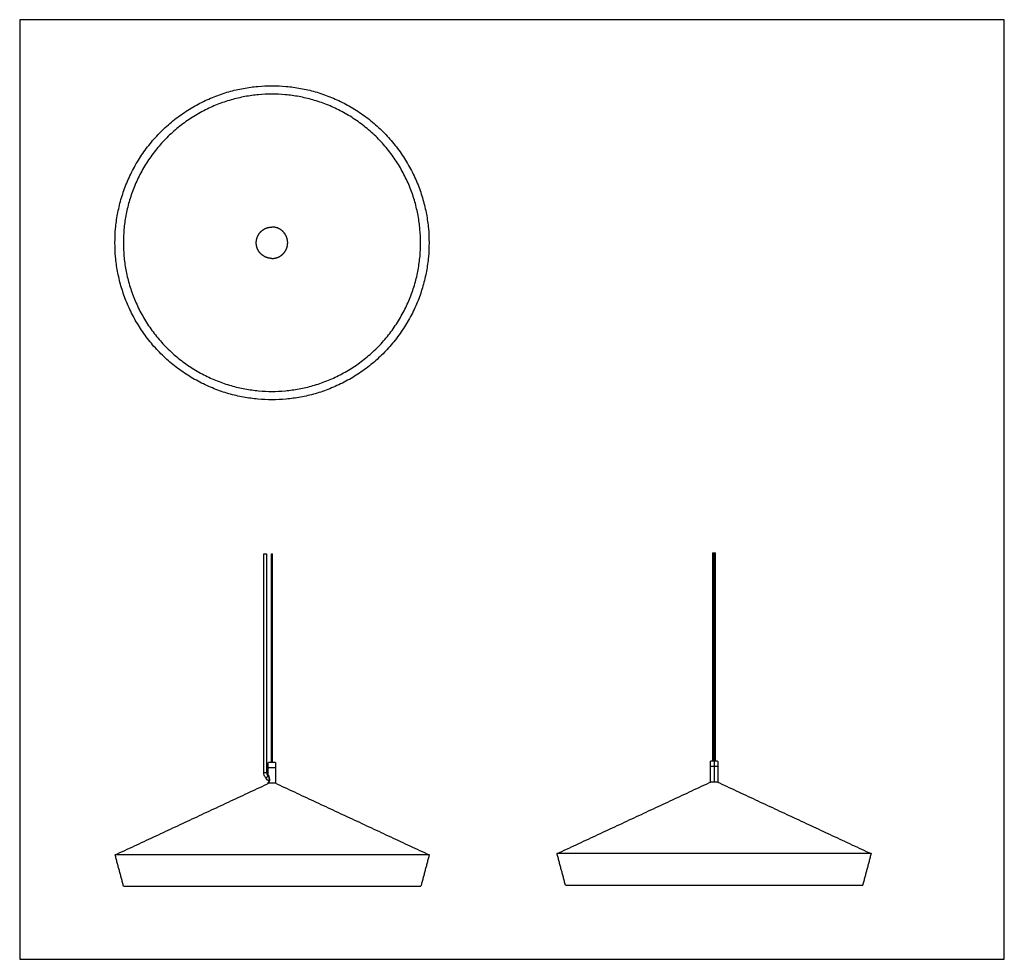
# Model space of a CAD drawing. Header units: millimetres. Extents: x -940 to 940, y -898 to 898.
import ezdxf

# ---------------------------------------------------------------- set-up
doc = ezdxf.new("R2010")
doc.units = ezdxf.units.MM
doc.layers.get('0').update_dxf_attribs({"true_color": 0x000000})
doc.layers.add('Make2D$Visible$Curves$Default', color=7, linetype='Continuous', true_color=0x000000)
doc.layers.add('Make2D$Visible$Curves$Make2D$Visible$Curves$Default', color=7, linetype='Continuous', true_color=0x000000)

msp = doc.modelspace()

# ---------------------------------------------------------------- linework, layer by layer
msp.add_lwpolyline([(-940.4, -897.7), (940.4, -897.7), (940.4, 897.7), (-940.4, 897.7)], close=True)
at = {"layer": 'Make2D$Visible$Curves$Default'}
for points, weights, degree, knots in [([(-758.5, 471.5), (-758.5, 171.5), (-458.5, 171.5), (-158.5, 171.5), (-158.5, 471.5), (-158.5, 771.5), (-458.5, 771.5), (-758.5, 771.5), (-758.5, 471.5)], [1, 0.707106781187, 1, 0.707106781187, 1, 0.707106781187, 1, 0.707106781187, 1], 2, [0, 0, 0, 81.236199, 81.236199, 162.472399, 162.472399, 243.708598, 243.708598, 324.944797, 324.944797, 324.944797]), ([(-742.4, 471.5), (-742.4, 755.4), (-458.5, 755.4), (-174.6, 755.4), (-174.6, 471.5), (-174.6, 187.5), (-458.5, 187.5), (-742.4, 187.5), (-742.4, 471.5)], [1, 0.707106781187, 1, 0.707106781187, 1, 0.707106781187, 1, 0.707106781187, 1], 2, [-62.116571, -62.116571, -62.116571, -46.587428, -46.587428, -31.058285, -31.058285, -15.529143, -15.529143, 0, 0, 0]), ([(-488.5, 471.5), (-488.5, 477.2), (-486.4, 482.5), (-484.1, 488.3), (-479.7, 492.7), (-475.3, 497.1), (-469.6, 499.4), (-464.2, 501.5), (-458.5, 501.5)], [1, 0.926776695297, 0.890165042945, 0.853553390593, 0.853553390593, 0.853553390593, 0.890165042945, 0.926776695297, 1], 2, [47.742042, 47.742042, 47.742042, 59.186656, 59.186656, 71.613063, 71.613063, 84.03947, 84.03947, 95.484084, 95.484084, 95.484084]), ([(-428.5, 471.5), (-428.5, 477.2), (-430.6, 482.5), (-432.9, 488.3), (-437.3, 492.7), (-441.7, 497.1), (-447.5, 499.4), (-452.8, 501.5), (-458.5, 501.5)], [1, 0.926776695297, 0.890165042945, 0.853553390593, 0.853553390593, 0.853553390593, 0.890165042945, 0.926776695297, 1], 2, [47.742042, 47.742042, 47.742042, 59.186656, 59.186656, 71.613063, 71.613063, 84.03947, 84.03947, 95.484084, 95.484084, 95.484084]), ([(-458.5, 441.5), (-464.2, 441.5), (-469.6, 443.6), (-475.3, 445.9), (-479.7, 450.3), (-484.1, 454.6), (-486.4, 460.4), (-488.5, 465.7), (-488.5, 471.5)], [1, 0.926776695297, 0.890165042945, 0.853553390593, 0.853553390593, 0.853553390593, 0.890165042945, 0.926776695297, 1], 2, [0, 0, 0, 11.444614, 11.444614, 23.871021, 23.871021, 36.297428, 36.297428, 47.742042, 47.742042, 47.742042]), ([(-458.5, 441.5), (-452.8, 441.5), (-447.5, 443.6), (-441.7, 445.9), (-437.3, 450.3), (-432.9, 454.6), (-430.6, 460.4), (-428.5, 465.7), (-428.5, 471.5)], [1, 0.926776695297, 0.890165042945, 0.853553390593, 0.853553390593, 0.853553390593, 0.890165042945, 0.926776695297, 1], 2, [0, 0, 0, 11.444614, 11.444614, 23.871021, 23.871021, 36.297428, 36.297428, 47.742042, 47.742042, 47.742042]), ([(-459.2, -123), (-459.2, -123), (-458.5, -123), (-457.8, -123), (-457.7, -123)], [1, 0.71762860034, 1, 0.71762860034, 1], 2, [-4.652417, -4.652417, -4.652417, -3.111607, -3.111607, -1.570796, -1.570796, -1.570796]), ([(386, -120.7), (386.3, -120.7), (386.6, -120.7), (386.8, -120.7), (386.8, -120.7)], [1, 0.91803831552, 1, 0.91803831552, 1], 2, [-4.712389, -4.712389, -4.712389, -3.897005, -3.897005, -3.08162, -3.08162, -3.08162]), ([(-465.5, -522), (-465.5, -522), (-465.4, -521.9), (-465.4, -521.8), (-465.4, -521.8), (-465.3, -521.8), (-465.3, -521.7), (-465.2, -521.7), (-465.2, -521.7), (-465.2, -521.7), (-465.2, -521.7), (-465.2, -521.7), (-465.2, -521.7), (-465.2, -521.7), (-465.2, -521.7), (-465.2, -521.7), (-465.2, -521.7)], [0.862295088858, 0.778108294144, 0.736014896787, 0.736014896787, 0.736014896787, 0.736014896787, 0.736014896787, 0.736014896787, 0.736014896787, 0.736014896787, 0.736014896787, 0.736014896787, 0.736014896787, 0.736014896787, 0.736014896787, 0.736014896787, 0.736014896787], 3, [0, 0, 0, 0, 0.2417232, 0.2417232, 0.2417232, 0.3698371, 0.3698371, 0.4304777, 0.4304777, 0.4499345, 0.4499345, 0.4689816, 0.4689816, 0.4782891, 0.4782891, 0.4782938, 0.4782938, 0.4782938, 0.4782938]), ([(-451.8, -521.7), (-451.8, -521.7), (-456.5, -521.7), (-457.1, -521.7), (-457.7, -521.7)], [1, 0.802407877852, 1, 0.971008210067, 0.950524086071], 2, [-17.137988, -17.137988, -17.137988, -8.568994, -8.568994, -7.311705, -7.311705, -7.311705]), ([(-451.8, -521.7), (-451.8, -521.7), (-451.7, -521.7), (-451.7, -521.7), (-451.7, -521.7), (-451.6, -521.8), (-451.6, -521.8), (-451.6, -521.8), (-451.5, -521.9), (-451.5, -522), (-451.5, -522)], [1, 1, 1, 1, 1, 1, 1, 1, 1, 1.05719095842, 1.17157287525], 3, [0, 0, 0, 0, 0.0306914, 0.0306914, 0.0968628, 0.0968628, 0.2366615, 0.2366615, 0.2366615, 0.4783847, 0.4783847, 0.4783847, 0.4783847]), ([(379, -519.7), (379, -519.6), (379.1, -519.5), (379.1, -519.5), (379.2, -519.5), (379.2, -519.4), (379.2, -519.4), (379.3, -519.4), (379.3, -519.4), (379.3, -519.4), (379.3, -519.4)], [0.862295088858, 0.778108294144, 0.736014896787, 0.736014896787, 0.736014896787, 0.736014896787, 0.736014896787, 0.736014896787, 0.736014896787, 0.736014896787, 0.736014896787], 3, [0, 0, 0, 0, 0.2417232, 0.2417232, 0.2417232, 0.3701285, 0.3701285, 0.4309071, 0.4309071, 0.4784722, 0.4784722, 0.4784722, 0.4784722]), ([(383.3, -519.4), (383.1, -519.4), (382.9, -519.4), (379.3, -519.4), (379.3, -519.4)], [0.982007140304, 0.990345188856, 1, 0.858417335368, 1], 2, [-14.323339, -14.323339, -14.323339, -13.831162, -13.831162, -6.613653, -6.613653, -6.613653]), ([(392.7, -519.4), (392.7, -519.4), (392.8, -519.4), (392.8, -519.4), (392.8, -519.4), (392.9, -519.4), (392.9, -519.5), (392.9, -519.5), (393, -519.5), (393, -519.6), (393, -519.7)], [1, 1, 1, 1, 1, 1, 1, 1, 1, 1.05719095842, 1.17157287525], 3, [0, 0, 0, 0, 0.0475651, 0.0475651, 0.1083437, 0.1083437, 0.236749, 0.236749, 0.236749, 0.4784722, 0.4784722, 0.4784722, 0.4784722]), ([(-451.5, -531.7), (-451.5, -531.7), (-458.5, -531.7), (-465.5, -531.7), (-465.5, -531.7)], [1, 0.707285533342, 1, 0.707285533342, 1], 2, [0.007079, 0.007079, 0.007079, 10.999114, 10.999114, 21.991149, 21.991149, 21.991149]), ([(386, -529.4), (383.1, -529.4), (381.1, -529.4), (379, -529.4), (379, -529.4)], [1, 0.923782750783, 1, 0.923782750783, 1], 2, [0, 0, 0, 5.501327, 5.501327, 11.002653, 11.002653, 11.002653]), ([(-461.6, -560.8), (-460.1, -560.8), (-458.1, -560.8), (-452.6, -560.8), (-452.6, -560.8)], [0.855153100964, 0.86885934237, 1, 0.707106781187, 1], 2, [-280.081473, -280.081473, -280.081473, -243.708598, -243.708598, -162.472399, -162.472399, -162.472399]), ([(380.5, -558.5), (380.5, -558.5), (386, -558.5), (391.5, -558.5), (391.5, -558.5)], [1, 0.707106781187, 1, 0.707106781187, 1], 2, [-243.708598, -243.708598, -243.708598, -162.472399, -162.472399, -81.236199, -81.236199, -81.236199]), ([(686, -695.8), (686, -695.8), (386, -695.8), (86, -695.8), (86, -695.8)], [1, 0.707106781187, 1, 0.707106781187, 1], 2, [81.236199, 81.236199, 81.236199, 162.472399, 162.472399, 243.708598, 243.708598, 243.708598]), ([(-158.1, -698.2), (-158.1, -698.2), (-458.1, -698.2), (-758.1, -698.2), (-758.1, -698.2)], [1, 0.707106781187, 1, 0.707106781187, 1], 2, [162.472399, 162.472399, 162.472399, 243.708598, 243.708598, 324.944797, 324.944797, 324.944797]), ([(-742, -758.2), (-742, -758.2), (-458.1, -758.2), (-174.1, -758.2), (-174.1, -758.2)], [1, 0.707106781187, 1, 0.707106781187, 1], 2, [-62.116571, -62.116571, -62.116571, -46.587428, -46.587428, -31.058285, -31.058285, -31.058285]), ([(102.1, -755.8), (102.1, -755.8), (386, -755.8), (670, -755.8), (670, -755.8)], [1, 0.707106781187, 1, 0.707106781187, 1], 2, [-46.587428, -46.587428, -46.587428, -31.058285, -31.058285, -15.529143, -15.529143, -15.529143])]:
    msp.add_rational_spline(points, weights, degree=degree, knots=knots, dxfattribs=at)
for points, degree in [([(-474.2, -541.4), (-474.2, -332.2), (-474.2, -123)], 2), ([(-468.7, -123), (-468.7, -332.2), (-468.7, -541.4)], 2), ([(-459.2, -521.7), (-459.2, -322.4), (-459.2, -123)], 2), ([(-459.2, -123), (-459.2, -322.4), (-459.2, -521.7)], 2), ([(-457.7, -521.7), (-457.7, -322.4), (-457.7, -123)], 2), ([(383.3, -120.7), (383.3, -320), (383.3, -519.4)], 2), ([(385.3, -519.4), (385.3, -320), (385.3, -120.7)], 2), ([(386.8, -120.7), (386.8, -320), (386.8, -519.4)], 2), ([(388.8, -519.4), (388.8, -320), (388.8, -120.7)], 2), ([(-465.5, -531.4), (-465.5, -526.7), (-465.5, -522)], 2), ([(-451.5, -522), (-451.5, -526.7), (-451.5, -531.4)], 2), ([(379, -529.1), (379, -524.4), (379, -519.7)], 2), ([(393, -519.7), (393, -524.4), (393, -529.1)], 2), ([(-465.5, -545.7), (-465.5, -538.7), (-465.5, -531.7)], 2), ([(-451.5, -531.7), (-451.5, -546.5), (-451.5, -561.3)], 2), ([(379, -559.2), (379, -544.3), (379, -529.4)], 2), ([(393, -529.4), (393, -544.3), (393, -559.2)], 2), ([(-758.1, -698.2), (-610.8, -629.5), (-463.6, -560.8)], 2), ([(-465.5, -561.7), (-465.5, -560.8), (-465.5, -559.9)], 2), ([(-464.4, -549.1), (-464.4, -549.1), (-464.4, -549.1), (-464.4, -549.1)], 3), ([(-464.3, -549.5), (-464.3, -549.5), (-464.3, -549.5), (-464.3, -549.5)], 3), ([(-463.8, -557.5), (-463.8, -557.6), (-463.9, -557.7), (-463.9, -557.7)], 3), ([(-463.8, -557.5), (-463.8, -557.5), (-463.8, -557.5), (-463.8, -557.5)], 3), ([(-452.6, -560.8), (-305.3, -629.5), (-158.1, -698.2)], 2), ([(86, -695.8), (233.3, -627.2), (380.5, -558.5)], 2), ([(391.5, -558.5), (538.8, -627.2), (686, -695.8)], 2), ([(102.1, -755.8), (94.1, -725.8), (86, -695.8)], 2), ([(686, -695.8), (678, -725.8), (670, -755.8)], 2), ([(-742, -758.2), (-750, -728.2), (-758.1, -698.2)], 2), ([(-158.1, -698.2), (-166.1, -728.2), (-174.1, -758.2)], 2)]:
    msp.add_open_spline(points, degree=degree, dxfattribs=at)
for points, knots in [([(-474.2, -123), (-474.2, -123), (-473.9, -123), (-473.3, -123), (-472.8, -123), (-472.1, -123), (-471.4, -123)], [4.524871, 4.524871, 4.524871, 4.524871, 6.787307, 6.787307, 6.787307, 8.962069, 8.962069, 8.962069, 8.962069]), ([(-471.4, -123), (-470.7, -123), (-470, -123), (-469.5, -123), (-469, -123), (-468.7, -123), (-468.7, -123)], [0.087674, 0.087674, 0.087674, 0.087674, 2.262435, 2.262435, 2.262435, 4.524871, 4.524871, 4.524871, 4.524871]), ([(383.3, -120.7), (383.3, -120.7), (383.6, -120.7), (384.1, -120.7), (384.4, -120.7), (384.8, -120.7), (385.3, -120.7)], [0.087674, 0.087674, 0.087674, 0.087674, 2.262435, 2.262435, 2.262435, 3.746843, 3.746843, 3.746843, 3.746843]), ([(386.8, -120.7), (387.2, -120.7), (387.7, -120.7), (388, -120.7), (388.5, -120.7), (388.8, -120.7), (388.8, -120.7)], [5.302858, 5.302858, 5.302858, 5.302858, 6.787307, 6.787307, 6.787307, 8.962069, 8.962069, 8.962069, 8.962069]), ([(-470.2, -551.3), (-470.8, -550.6), (-471.3, -549.9), (-471.8, -549.2), (-472.5, -548.1), (-473.1, -546.9), (-473.6, -545.6), (-474, -544.3), (-474.2, -542.9), (-474.2, -541.4)], [13.73398, 13.73398, 13.73398, 13.73398, 16.308367, 16.308367, 16.308367, 20.399953, 20.399953, 20.399953, 24.642497, 24.642497, 24.642497, 24.642497]), ([(-468.7, -541.4), (-468.8, -542.3), (-468.6, -543.1), (-468.3, -543.8), (-468.1, -544.6), (-467.7, -545.4), (-467.2, -546.2), (-466.8, -546.7), (-466.5, -547.2), (-466, -547.7)], [0, 0, 0, 0, 2.488017, 2.488017, 2.488017, 5.124906, 5.124906, 5.124906, 7.074501, 7.074501, 7.074501, 7.074501]), ([(-465.2, -531.7), (-465.2, -531.7), (-465.2, -531.7), (-465.2, -531.7), (-465.2, -531.7), (-465.2, -531.7), (-465.2, -531.7), (-465.3, -531.7), (-465.3, -531.7), (-465.3, -531.7), (-465.4, -531.7), (-465.4, -531.6), (-465.5, -531.5), (-465.5, -531.4)], [0, 0, 0, 0, 0.0000928, 0.0000928, 0.0189423, 0.0189423, 0.0582877, 0.0582877, 0.099049, 0.099049, 0.2275466, 0.2275466, 0.4782578, 0.4782578, 0.4782578, 0.4782578]), ([(-451.5, -531.4), (-451.5, -531.5), (-451.5, -531.6), (-451.6, -531.7), (-451.6, -531.7), (-451.7, -531.7), (-451.7, -531.7), (-451.7, -531.7), (-451.7, -531.7), (-451.7, -531.7), (-451.7, -531.7), (-451.8, -531.7), (-451.8, -531.7), (-451.8, -531.7)], [0, 0, 0, 0, 0.2507111, 0.2507111, 0.3792088, 0.3792088, 0.4199701, 0.4199701, 0.4593154, 0.4593154, 0.478165, 0.478165, 0.4782578, 0.4782578, 0.4782578, 0.4782578]), ([(379.3, -529.4), (379.3, -529.4), (379.3, -529.4), (379.3, -529.4), (379.3, -529.4), (379.3, -529.4), (379.3, -529.4), (379.3, -529.4), (379.3, -529.4), (379.3, -529.4), (379.2, -529.4), (379.2, -529.4), (379.2, -529.3), (379.1, -529.2), (379, -529.2), (379, -529.1)], [0, 0, 0, 0, 0.0000167, 0.0000167, 0.0092601, 0.0092601, 0.0277481, 0.0277481, 0.0663387, 0.0663387, 0.1063182, 0.1063182, 0.2323509, 0.2323509, 0.4782528, 0.4782528, 0.4782528, 0.4782528]), ([(393, -529.1), (393, -529.2), (393, -529.2), (392.9, -529.3), (392.9, -529.4), (392.8, -529.4), (392.8, -529.4), (392.8, -529.4), (392.8, -529.4), (392.8, -529.4), (392.8, -529.4), (392.8, -529.4), (392.7, -529.4), (392.7, -529.4), (392.7, -529.4), (392.7, -529.4)], [0, 0, 0, 0, 0.2459019, 0.2459019, 0.3719347, 0.3719347, 0.4119141, 0.4119141, 0.4505047, 0.4505047, 0.4689927, 0.4689927, 0.4782362, 0.4782362, 0.4782528, 0.4782528, 0.4782528, 0.4782528]), ([(-470.4, -551.4), (-470.4, -551.4), (-470.4, -551.4), (-470.3, -551.4), (-470.3, -551.3), (-470.3, -551.3), (-470.2, -551.3)], [-0.0046638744, -0.0046638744, -0.0046638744, -0.0046638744, -0.0040808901, -0.0040808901, -0.0040808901, -0.0037208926, -0.0037208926, -0.0037208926, -0.0037208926]), ([(-463.9, -557.7), (-464.1, -557.5), (-464.3, -557.3), (-464.5, -557.1), (-465.4, -556.3), (-466.4, -555.4), (-467.4, -554.5), (-468.4, -553.5), (-469.5, -552.4), (-470.4, -551.4)], [4.519885, 4.519885, 4.519885, 4.519885, 5.358266, 5.358266, 5.358266, 9.258949, 9.258949, 9.258949, 13.566553, 13.566553, 13.566553, 13.566553]), ([(-470.2, -551.3), (-470.2, -551.2), (-470.2, -551.2), (-470.1, -551.2), (-470, -551.1), (-469.9, -551), (-469.8, -550.9), (-469.7, -550.8), (-469.6, -550.7), (-469.5, -550.6), (-469.2, -550.4), (-469, -550.2), (-468.8, -550), (-468.5, -549.8), (-468.3, -549.6), (-468.1, -549.5)], [-0.003720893, -0.003720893, -0.003720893, -0.003720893, -0.003497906, -0.003497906, -0.003497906, -0.002914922, -0.002914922, -0.002914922, -0.002331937, -0.002331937, -0.002331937, -0.001165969, -0.001165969, -0.001165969, 0, 0, 0, 0]), ([(-468.1, -549.5), (-467.9, -549.3), (-467.7, -549.1), (-467.5, -548.9), (-467.3, -548.7), (-467, -548.5), (-466.8, -548.3), (-466.6, -548.2), (-466.5, -548.1), (-466.4, -548), (-466.3, -547.9), (-466.2, -547.8), (-466.1, -547.8), (-466.1, -547.7), (-466.1, -547.7), (-466, -547.7)], [-0.018653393, -0.018653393, -0.018653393, -0.018653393, -0.017487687, -0.017487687, -0.017487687, -0.016321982, -0.016321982, -0.016321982, -0.015739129, -0.015739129, -0.015739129, -0.015156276, -0.015156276, -0.015156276, -0.014932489, -0.014932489, -0.014932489, -0.014932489]), ([(-466, -547.7), (-466, -547.7), (-466, -547.6), (-465.9, -547.6), (-465.9, -547.6), (-465.9, -547.5), (-465.9, -547.5)], [-0.0149324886, -0.0149324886, -0.0149324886, -0.0149324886, -0.0145734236, -0.0145734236, -0.0145734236, -0.0139905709, -0.0139905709, -0.0139905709, -0.0139905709]), ([(-465.9, -547.5), (-465.4, -548), (-465, -548.5), (-464.6, -548.9), (-464.6, -548.9), (-464.5, -549), (-464.4, -549.1)], [0, 0, 0, 0, 1.825798, 1.825798, 1.825798, 2.104838, 2.104838, 2.104838, 2.104838]), ([(-465.5, -545.7), (-465.5, -545.7), (-465.5, -545.7), (-465.5, -545.7), (-465.5, -545.8), (-465.5, -545.8), (-465.5, -545.8), (-465.5, -545.8), (-465.4, -545.8), (-465.4, -545.8), (-465.4, -545.8), (-465.4, -545.9), (-465.4, -545.9), (-465.4, -545.9), (-465.4, -546), (-465.4, -546.1), (-465.3, -546.1), (-465.3, -546.2), (-465.3, -546.2), (-465.3, -546.3), (-465.3, -546.3), (-465.2, -546.4), (-465.2, -546.5), (-465.2, -546.6), (-465.1, -546.7), (-465.1, -546.9), (-465.1, -546.9), (-465, -547.2), (-465, -547.3), (-464.9, -547.6), (-464.8, -547.8), (-464.7, -548.1), (-464.7, -548.2), (-464.6, -548.5), (-464.5, -548.7), (-464.5, -548.9), (-464.4, -549), (-464.4, -549.1)], [0, 0, 0, 0, 0.000038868, 0.000038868, 0.000077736, 0.000077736, 0.000116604, 0.000116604, 0.000155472, 0.000155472, 0.000233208, 0.000233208, 0.000310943, 0.000310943, 0.000466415, 0.000466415, 0.000621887, 0.000621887, 0.000777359, 0.000777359, 0.00093283, 0.00093283, 0.001243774, 0.001243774, 0.001554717, 0.001554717, 0.00186566, 0.00186566, 0.002487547, 0.002487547, 0.003109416, 0.003109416, 0.003731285, 0.003731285, 0.004353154, 0.004353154, 0.004742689, 0.004742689, 0.004742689, 0.004742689]), ([(-464.4, -549.1), (-464.4, -549), (-464.5, -548.9), (-464.5, -548.7), (-464.6, -548.5), (-464.7, -548.2), (-464.7, -548.1), (-464.8, -547.8), (-464.8, -547.8), (-464.9, -547.6), (-464.9, -547.5), (-465, -547.3), (-465, -547.2), (-465.1, -546.9), (-465.1, -546.9), (-465.1, -546.7), (-465.2, -546.6), (-465.2, -546.5), (-465.2, -546.4), (-465.3, -546.3), (-465.3, -546.3), (-465.3, -546.2), (-465.3, -546.2), (-465.4, -546.1), (-465.4, -546.1), (-465.4, -546), (-465.4, -545.9), (-465.4, -545.9), (-465.4, -545.9), (-465.4, -545.8), (-465.4, -545.8), (-465.4, -545.8), (-465.5, -545.8), (-465.5, -545.8), (-465.5, -545.8), (-465.5, -545.8), (-465.5, -545.7), (-465.5, -545.7), (-465.5, -545.7), (-465.5, -545.7)], [0.03506718, 0.03506718, 0.03506718, 0.03506718, 0.035442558, 0.035442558, 0.036064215, 0.036064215, 0.036685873, 0.036685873, 0.036996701, 0.036996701, 0.03730753, 0.03730753, 0.037929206, 0.037929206, 0.038240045, 0.038240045, 0.038550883, 0.038550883, 0.038861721, 0.038861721, 0.039017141, 0.039017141, 0.03917256, 0.03917256, 0.039327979, 0.039327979, 0.039483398, 0.039483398, 0.039561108, 0.039561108, 0.039638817, 0.039638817, 0.039677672, 0.039677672, 0.039716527, 0.039716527, 0.039755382, 0.039755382, 0.039785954, 0.039785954, 0.039785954, 0.039785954]), ([(-463.9, -557.7), (-463.9, -557.8), (-463.9, -557.8), (-464, -557.9), (-464, -558), (-464.1, -558.1), (-464.1, -558.2), (-464.2, -558.3), (-464.3, -558.4), (-464.4, -558.6), (-464.4, -558.6), (-464.5, -558.8), (-464.6, -558.8), (-464.7, -559), (-464.7, -559.1), (-464.8, -559.2), (-464.9, -559.3), (-465, -559.4), (-465, -559.4), (-465.1, -559.5), (-465.1, -559.5), (-465.2, -559.6), (-465.2, -559.6), (-465.3, -559.7), (-465.3, -559.7), (-465.3, -559.7), (-465.3, -559.7), (-465.4, -559.8), (-465.4, -559.8), (-465.4, -559.8), (-465.4, -559.8), (-465.4, -559.9), (-465.5, -559.9), (-465.5, -559.9), (-465.5, -559.9), (-465.5, -559.9)], [0.016679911, 0.016679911, 0.016679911, 0.016679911, 0.016790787, 0.016790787, 0.017101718, 0.017101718, 0.017412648, 0.017412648, 0.017723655, 0.017723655, 0.018034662, 0.018034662, 0.018345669, 0.018345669, 0.018656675, 0.018656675, 0.018967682, 0.018967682, 0.019123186, 0.019123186, 0.019278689, 0.019278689, 0.019434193, 0.019434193, 0.019511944, 0.019511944, 0.019589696, 0.019589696, 0.019667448, 0.019667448, 0.0197452, 0.0197452, 0.019822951, 0.019822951, 0.019900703, 0.019900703, 0.019900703, 0.019900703]), ([(-465.5, -559.9), (-465.5, -559.9), (-465.5, -559.9), (-465.5, -559.9), (-465.4, -559.9), (-465.4, -559.8), (-465.4, -559.8), (-465.4, -559.8), (-465.4, -559.8), (-465.3, -559.7), (-465.3, -559.7), (-465.3, -559.7), (-465.3, -559.7), (-465.2, -559.6), (-465.2, -559.6), (-465.1, -559.5), (-465.1, -559.5), (-465, -559.4), (-465, -559.4), (-464.9, -559.3), (-464.9, -559.2), (-464.7, -559.1), (-464.7, -559), (-464.6, -558.8), (-464.5, -558.8), (-464.4, -558.6), (-464.4, -558.6), (-464.3, -558.4), (-464.2, -558.3), (-464.1, -558.1), (-464, -558), (-463.9, -557.8), (-463.9, -557.8), (-463.9, -557.7)], [0.019902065, 0.019902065, 0.019902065, 0.019902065, 0.019978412, 0.019978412, 0.02005612, 0.02005612, 0.020133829, 0.020133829, 0.020211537, 0.020211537, 0.020289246, 0.020289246, 0.020366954, 0.020366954, 0.020522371, 0.020522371, 0.020677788, 0.020677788, 0.020833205, 0.020833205, 0.021144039, 0.021144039, 0.021454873, 0.021454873, 0.021765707, 0.021765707, 0.022076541, 0.022076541, 0.022387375, 0.022387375, 0.023008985, 0.023008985, 0.023128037, 0.023128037, 0.023128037, 0.023128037]), ([(-463.9, -557.7), (-463.9, -557.6), (-463.8, -557.5), (-463.7, -557.2), (-463.7, -557.1), (-463.6, -556.8), (-463.5, -556.6), (-463.5, -556.3), (-463.5, -556.2), (-463.4, -555.9), (-463.4, -555.7), (-463.4, -555.3), (-463.4, -555), (-463.4, -554.4), (-463.4, -554.1), (-463.4, -553.6), (-463.5, -553.5), (-463.5, -553.2), (-463.5, -553), (-463.6, -552.3), (-463.8, -551.7), (-464, -550.8), (-464, -550.5), (-464.2, -549.9), (-464.3, -549.6), (-464.4, -549.2), (-464.4, -549.1), (-464.4, -549.1)], [0.02312804, 0.02312804, 0.02312804, 0.02312804, 0.02363059, 0.02363059, 0.0242522, 0.0242522, 0.02487381, 0.02487381, 0.02549549, 0.02549549, 0.02611716, 0.02611716, 0.02736051, 0.02736051, 0.02860387, 0.02860387, 0.02922555, 0.02922555, 0.02984723, 0.02984723, 0.03233422, 0.03233422, 0.03357756, 0.03357756, 0.0348209, 0.0348209, 0.03506718, 0.03506718, 0.03506718, 0.03506718]), ([(-464.4, -549.1), (-464.4, -549.1), (-464.4, -549.2), (-464.3, -549.4), (-464.3, -549.6), (-464.2, -549.9), (-464.2, -550), (-464, -550.5), (-464, -550.8), (-463.8, -551.4), (-463.8, -551.7), (-463.6, -552.3), (-463.6, -552.6), (-463.5, -553), (-463.5, -553.2), (-463.5, -553.5), (-463.4, -553.6), (-463.4, -554.1), (-463.4, -554.4), (-463.4, -555), (-463.4, -555.3), (-463.4, -555.9), (-463.4, -556.2), (-463.5, -556.6), (-463.6, -556.8), (-463.7, -557.1), (-463.7, -557.2), (-463.8, -557.4), (-463.8, -557.5), (-463.8, -557.5)], [0.00474269, 0.00474269, 0.00474269, 0.00474269, 0.00497502, 0.00497502, 0.0055969, 0.0055969, 0.00621879, 0.00621879, 0.00746255, 0.00746255, 0.00870631, 0.00870631, 0.00995007, 0.00995007, 0.01057194, 0.01057194, 0.01119381, 0.01119381, 0.01243756, 0.01243756, 0.01368138, 0.01368138, 0.01492521, 0.01492521, 0.01554707, 0.01554707, 0.01616893, 0.01616893, 0.01636003, 0.01636003, 0.01636003, 0.01636003])]:
    msp.add_open_spline(points, degree=3, knots=knots, dxfattribs=at)
for points, weights in [([(385.3, -120.7), (385.3, -120.7), (386, -120.7)], [1, 0.727989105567, 1]), ([(-464.1, -521.7), (-465.2, -521.7), (-465.2, -521.7)], [1, 0.957715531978, 1]), ([(-459.2, -521.7), (-462.3, -521.7), (-464.1, -521.7)], [0.913834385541, 0.865879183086, 1]), ([(-457.7, -521.7), (-458.5, -521.7), (-459.2, -521.7)], [0.950524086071, 0.926162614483, 0.913834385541]), ([(388.8, -519.4), (386, -519.4), (383.3, -519.4)], [0.963185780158, 0.886853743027, 0.982007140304]), ([(389.7, -519.4), (389.3, -519.4), (388.8, -519.4)], [1, 0.978252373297, 0.963185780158]), ([(392.7, -519.4), (392.7, -519.4), (389.7, -519.4)], [1, 0.880653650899, 1]), ([(-471.5, -541.4), (-474.2, -541.4), (-474.2, -541.4)], [1, 0.707106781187, 1]), ([(-468.7, -541.4), (-468.7, -541.4), (-471.5, -541.4)], [1, 0.707106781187, 1]), ([(393, -529.4), (393, -529.4), (386, -529.4)], [1, 0.707464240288, 1]), ([(-463.6, -560.8), (-463.6, -560.8), (-461.6, -560.8)], [1, 0.838247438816, 0.855153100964])]:
    msp.add_rational_spline(points, weights, degree=2, dxfattribs=at)
at = {"layer": 'Make2D$Visible$Curves$Make2D$Visible$Curves$Default'}
msp.add_rational_spline([(386, -519.4), (386, -519.4), (386, -519.4), (386, -519.4), (386, -519.4), (386, -519.4), (386, -519.5), (386, -519.5), (386, -519.5), (386, -519.6), (386, -519.7)], [1, 1, 1, 1, 1, 1, 1, 1, 1, 1.05719095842, 1.17157287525], degree=3, knots=[0, 0, 0, 0, 0.0306914, 0.0306914, 0.0968628, 0.0968628, 0.2366615, 0.2366615, 0.2366615, 0.4783847, 0.4783847, 0.4783847, 0.4783847], dxfattribs=at)
for points in [[(386, -519.7), (386, -524.4), (386, -529.1)], [(386, -529.4), (386, -529.4), (386, -529.4)], [(386, -529.4), (386, -544.2), (386, -559)]]:
    msp.add_open_spline(points, degree=2, dxfattribs=at)
msp.add_open_spline([(386, -529.1), (386, -529.2), (386, -529.2), (386, -529.3), (386, -529.4), (386, -529.4), (386, -529.4), (386, -529.4), (386, -529.4), (386, -529.4), (386, -529.4), (386, -529.4)], degree=3, knots=[0, 0, 0, 0, 0.2507111, 0.2507111, 0.3792088, 0.3792088, 0.4199701, 0.4199701, 0.4593154, 0.4593154, 0.478165, 0.478165, 0.478165, 0.478165], dxfattribs=at)

doc.saveas('drawing.dxf')
